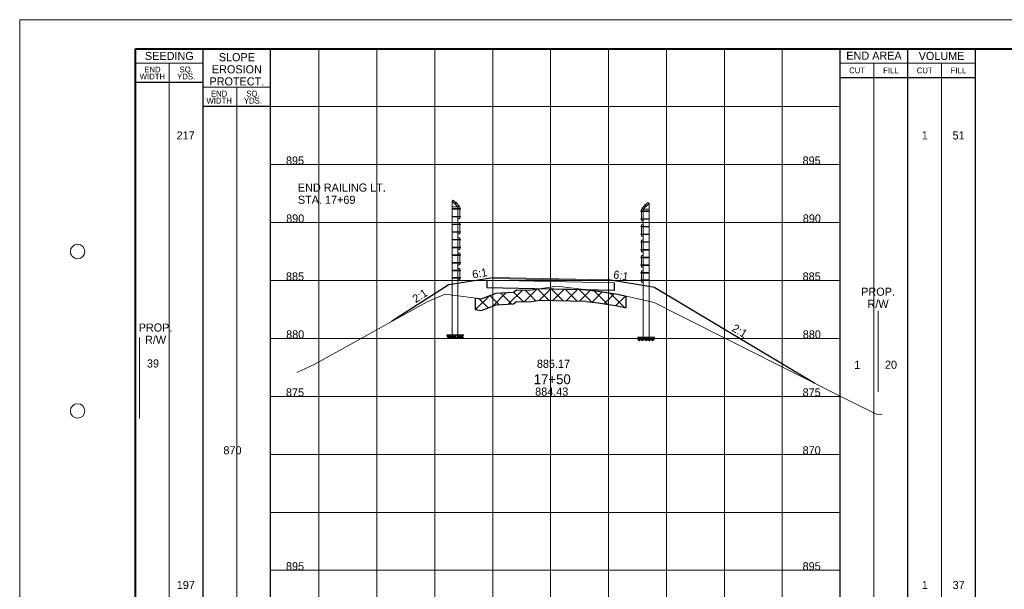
# Paper-space layout 'Layout1' of a CAD drawing. Header units: feet. Extents: x -1005 to 2379, y -670 to 6548.
# Tile 9 of 68: x -10 to 75, y 288 to 338. Entities that reach past the tile are written whole.
import ezdxf
from ezdxf.enums import TextEntityAlignment as Align

# ---------------------------------------------------------------- set-up
doc = ezdxf.new("R2010")
doc.units = ezdxf.units.FT
doc.header["$LTSCALE"] = 5
doc.header["$MEASUREMENT"] = 0
for name, pattern in [('DGN Style 2', [150.837143, 90.502286, -60.334857]), ('DGN Style 3', [211.172, 150.837143, -60.334857]), ('esmtshpr', [5.35, 1, -0.175, -0.175, 4]), ('fencepr', [1, 0.925, 0.075])]:
    doc.linetypes.add(name, pattern=pattern)
for name, color, linetype, lineweight in [('PV_P_Text', 7, 'Continuous', 13), ('RD_P_Cells', 7, 'Continuous', 0), ('RD_P_Fence', 230, 'fencepr', 13), ('RW_P_Esmt_SH', 193, 'esmtshpr', 40), ('SH_Border', 7, 'Continuous', 40), ('SH_Data', 7, 'Continuous', 0), ('SH_Major_Grid_Line', 254, 'Continuous', 13), ('SH_Text', 7, 'Continuous', 13), ('TX_P_20', 7, 'Continuous', 13), ('TX_P_5', 7, 'Continuous', 13), ('TX_X_5', 7, 'Continuous', 0), ('XS_P_Finished_Grade', 3, 'Continuous', 30), ('XS_P_Pavt_Surface', 251, 'Continuous', 13), ('XS_P_Subgrade', 4, 'Continuous', 30), ('XS_P_Undercut', 230, 'Continuous', 30), ('XS_X_Ground_Line', 3, 'DGN Style 2', 13)]:
    doc.layers.add(name, color=color, linetype=linetype, lineweight=lineweight)
doc.layers.add('SH_Cut_Line', color=7, linetype='DGN Style 3', lineweight=0, plot=False)
doc.layers.add('XS_P_Pavt_Layers', color=251, linetype='Continuous', lineweight=0, transparency=0.5)
doc.styles.add('Slanted-Normal LS 0.50', font='font31.shx', dxfattribs={"height": 0.14})
doc.styles.add('Slanted-Sub Title', font='font31.shx', dxfattribs={"height": 0.17})
doc.styles.add('Style-font30', font='font30.shx')
doc.styles.add('Style-font31', font='font31.shx')

# ---------------------------------------------------------------- blocks, each defined once
blk = doc.blocks.new('XS POINT_18')
at = {"layer": 'RW_P_Esmt_SH', "linetype": 'Continuous', "lineweight": 13}
blk.add_line((0, 3.5), (0, -3.5), dxfattribs=at)
blk = doc.blocks.new('XS POINT_19')
at = {"layer": 'RW_P_Esmt_SH', "linetype": 'Continuous', "lineweight": 13}
blk.add_line((0, 3.5), (0, -3.5), dxfattribs=at)
blk = doc.blocks.new('GPKLBL_50')
at = {"layer": 'TX_P_5', "linetype": 'Continuous', "insert": (-0.511, 0.978), "char_height": 0.7, "attachment_point": 1, "rotation": 350.53768, "line_spacing_factor": 0.6, "style": 'Style-font31'}
blk.add_mtext('6:1', dxfattribs=at)
blk = doc.blocks.new('GPKLBL_51')
at = {"layer": 'TX_P_5', "linetype": 'Continuous', "insert": (-2.598, 2.471), "char_height": 0.7, "attachment_point": 1, "rotation": 330.89347, "line_spacing_factor": 0.66, "style": 'Style-font31'}
blk.add_mtext('2:1', dxfattribs=at)
blk = doc.blocks.new('GPKLBL_52')
at = {"layer": 'TX_P_5', "linetype": 'Continuous', "extrusion": (0, 0, -1), "insert": (-0.462, 0.97), "char_height": 0.7, "attachment_point": 3, "text_direction": (-0.986394, 0.164399, 0), "line_spacing_factor": 0.6, "style": 'Style-font31'}
blk.add_mtext('6:1', dxfattribs=at)
blk = doc.blocks.new('GPKLBL_53')
at = {"layer": 'TX_P_5', "linetype": 'Continuous', "extrusion": (0, 0, -1), "insert": (-2.598, 2.471), "char_height": 0.7, "attachment_point": 3, "text_direction": (-0.873717, 0.486435, 0), "line_spacing_factor": 0.66, "style": 'Style-font31'}
blk.add_mtext('2:1', dxfattribs=at)
blk = doc.blocks.new('RCP')
at = {"layer": 'RD_P_Cells'}
for points, knots in [([(0.02, 0.09), (0.03, 0.1), (0.05, 0.11), (0.07, 0.11), (0.07, 0.12), (0.08, 0.1), (0.08, 0.09), (0.08, 0.08), (0.07, 0.07), (0.06, 0.06), (0.05, 0.05), (0.02, 0.04), (0.02, 0.05), (0.01, 0.06), (0.01, 0.07), (0.01, 0.08), (0.01, 0.08), (0.01, 0.08), (0.01, 0.09), (0.02, 0.09), (0.02, 0.09), (0.02, 0.09)], [0, 0, 0, 0, 0.258176, 0.258176, 0.258176, 0.385117, 0.385117, 0.385117, 0.555016, 0.555016, 0.555016, 0.785627, 0.785627, 0.785627, 0.908123, 0.908123, 0.908123, 0.969027, 0.969027, 0.969027, 1, 1, 1, 1]), ([(0.05, 0.33), (0.06, 0.33), (0.06, 0.34), (0.07, 0.34), (0.08, 0.35), (0.09, 0.35), (0.1, 0.35), (0.11, 0.35), (0.12, 0.35), (0.12, 0.34), (0.13, 0.33), (0.13, 0.33), (0.13, 0.32), (0.12, 0.31), (0.12, 0.3), (0.11, 0.29), (0.1, 0.28), (0.09, 0.28), (0.08, 0.28), (0.07, 0.28), (0.05, 0.27), (0.04, 0.28), (0.04, 0.29), (0.03, 0.29), (0.03, 0.3), (0.03, 0.31), (0.04, 0.32), (0.04, 0.32), (0.04, 0.32), (0.04, 0.33), (0.05, 0.33)], [0, 0, 0, 0, 0.107172, 0.107172, 0.107172, 0.224609, 0.224609, 0.224609, 0.311187, 0.311187, 0.311187, 0.390245, 0.390245, 0.390245, 0.521508, 0.521508, 0.521508, 0.650159, 0.650159, 0.650159, 0.785017, 0.785017, 0.785017, 0.874079, 0.874079, 0.874079, 0.953282, 0.953282, 0.953282, 1, 1, 1, 1]), ([(0.16, 0.26), (0.17, 0.26), (0.19, 0.27), (0.2, 0.27), (0.22, 0.27), (0.22, 0.25), (0.23, 0.23), (0.23, 0.22), (0.23, 0.2), (0.22, 0.19), (0.2, 0.18), (0.19, 0.17), (0.17, 0.17), (0.16, 0.16), (0.14, 0.16), (0.13, 0.17), (0.12, 0.17), (0.11, 0.18), (0.11, 0.18), (0.1, 0.2), (0.1, 0.22), (0.11, 0.23), (0.11, 0.24), (0.12, 0.24), (0.13, 0.25), (0.13, 0.25), (0.14, 0.26), (0.15, 0.26), (0.15, 0.26), (0.15, 0.26), (0.16, 0.26)], [0, 0, 0, 0, 0.126661, 0.126661, 0.126661, 0.253188, 0.253188, 0.253188, 0.368171, 0.368171, 0.368171, 0.509113, 0.509113, 0.509113, 0.63015, 0.63015, 0.63015, 0.70369, 0.70369, 0.70369, 0.826515, 0.826515, 0.826515, 0.907901, 0.907901, 0.907901, 0.976801, 0.976801, 0.976801, 1, 1, 1, 1]), ([(0.16, 0.11), (0.17, 0.11), (0.18, 0.11), (0.19, 0.12), (0.21, 0.12), (0.23, 0.12), (0.25, 0.1), (0.26, 0.09), (0.26, 0.07), (0.26, 0.06), (0.25, 0.05), (0.24, 0.03), (0.23, 0.02), (0.21, 0), (0.18, 0), (0.16, 0.01), (0.15, 0.02), (0.13, 0.03), (0.13, 0.05), (0.12, 0.06), (0.13, 0.07), (0.14, 0.08), (0.14, 0.09), (0.14, 0.09), (0.15, 0.1), (0.15, 0.1), (0.15, 0.1), (0.16, 0.11)], [0, 0, 0, 0, 0.098896, 0.098896, 0.098896, 0.24332, 0.24332, 0.24332, 0.355319, 0.355319, 0.355319, 0.496743, 0.496743, 0.496743, 0.673566, 0.673566, 0.673566, 0.816859, 0.816859, 0.816859, 0.906168, 0.906168, 0.906168, 0.969895, 0.969895, 0.969895, 1, 1, 1, 1]), ([(0.29, 0.35), (0.3, 0.35), (0.31, 0.36), (0.32, 0.36), (0.34, 0.36), (0.34, 0.33), (0.34, 0.32), (0.33, 0.31), (0.32, 0.3), (0.31, 0.3), (0.3, 0.29), (0.28, 0.29), (0.27, 0.3), (0.27, 0.31), (0.27, 0.32), (0.27, 0.33), (0.27, 0.33), (0.28, 0.34), (0.28, 0.34), (0.28, 0.35), (0.28, 0.35), (0.29, 0.35)], [0, 0, 0, 0, 0.188286, 0.188286, 0.188286, 0.356428, 0.356428, 0.356428, 0.541746, 0.541746, 0.541746, 0.732506, 0.732506, 0.732506, 0.852511, 0.852511, 0.852511, 0.937171, 0.937171, 0.937171, 1, 1, 1, 1]), ([(0.31, 0.2), (0.32, 0.21), (0.33, 0.21), (0.34, 0.22), (0.35, 0.22), (0.36, 0.2), (0.36, 0.18), (0.37, 0.17), (0.36, 0.16), (0.35, 0.14), (0.34, 0.13), (0.33, 0.13), (0.32, 0.12), (0.31, 0.12), (0.3, 0.12), (0.29, 0.13), (0.28, 0.14), (0.27, 0.15), (0.27, 0.16), (0.28, 0.17), (0.28, 0.19), (0.29, 0.19), (0.29, 0.2), (0.3, 0.2), (0.31, 0.2)], [0, 0, 0, 0, 0.135762, 0.135762, 0.135762, 0.276579, 0.276579, 0.276579, 0.425633, 0.425633, 0.425633, 0.565886, 0.565886, 0.565886, 0.678149, 0.678149, 0.678149, 0.814077, 0.814077, 0.814077, 0.922173, 0.922173, 0.922173, 1, 1, 1, 1])]:
    blk.add_open_spline(points, degree=3, knots=knots, dxfattribs=at)

psp = doc.layouts.get("Layout1")

# ---------------------------------------------------------------- hatches: boundary and pattern name
at = {"layer": 'XS_P_Undercut', "lineweight": 0}
h = psp.add_hatch(dxfattribs=at)
h.set_pattern_fill('CROSSHATCH', color=256, style=0, pattern_type=2)
h.set_pattern_definition([(45, (38.81425, 313.7066), (-0.589255, 0.589255), []), (315, (38.81425, 313.7066), (0.589255, 0.589255), [])])
h.paths.add_polyline_path([(34.731, 314.278), (33.97, 314.172), (32.885, 314.182), (32.624, 313.991), (31.132, 313.909), (29.846, 313.421), (29.332, 313.489), (29.332, 312.489), (29.846, 312.421), (31.132, 312.909), (32.624, 312.991), (32.885, 313.182), (33.97, 313.172), (34.731, 313.278), (38.901, 313.195), (39.935, 313.068), (41.609, 312.809), (42.332, 312.652), (42.332, 313.652), (41.609, 313.809), (39.935, 314.068), (38.901, 314.195)])

# ---------------------------------------------------------------- linework, layer by layer
at = {"layer": 'RD_P_Fence'}
for p, q in [((27.332, 321.846), (27.425, 321.939)), ((27.719, 321.703), (27.689, 321.732)), ((27.832, 321.346), (27.925, 321.439)), ((43.946, 321.503), (43.976, 321.532)), ((44.332, 321.646), (44.24, 321.739)), ((28.04, 321.16), (28.04, 321.202)), ((28.04, 320.49), (28.04, 320.532)), ((43.625, 320.96), (43.625, 321.002)), ((43.832, 321.146), (43.74, 321.239)), ((28.04, 319.83), (28.04, 319.872)), ((43.625, 320.29), (43.625, 320.332)), ((43.625, 319.63), (43.625, 319.672)), ((28.04, 319.16), (28.04, 319.202)), ((43.625, 318.96), (43.625, 319.002)), ((28.04, 318.5), (28.04, 318.542)), ((43.625, 318.3), (43.625, 318.342)), ((28.04, 317.83), (28.04, 317.872)), ((28.04, 317.17), (28.04, 317.212)), ((43.625, 317.63), (43.625, 317.672)), ((28.04, 316.5), (28.04, 316.542)), ((43.625, 316.97), (43.625, 317.012)), ((43.625, 316.3), (43.625, 316.342)), ((28.04, 315.84), (28.04, 315.882)), ((43.625, 315.64), (43.625, 315.682)), ((28.04, 315.212), (28.04, 315.254)), ((43.625, 315.012), (43.625, 315.054))]:
    psp.add_line(p, q, dxfattribs=at)
at = {"layer": 'RD_P_Fence', "linetype": 'Continuous'}
for p, q in [((27.332, 321.846), (27.332, 310.317)), ((27.332, 321.846), (27.832, 321.346)), ((27.332, 321.346), (27.832, 321.346)), ((27.425, 321.939), (27.925, 321.439)), ((27.547, 321.59), (27.689, 321.732)), ((27.576, 321.56), (27.719, 321.703)), ((27.646, 321.718), (27.661, 321.733)), ((27.719, 321.674), (27.661, 321.733)), ((27.705, 321.659), (27.719, 321.674)), ((27.832, 321.346), (27.832, 310.317)), ((27.832, 321.346), (27.999, 321.346)), ((27.999, 320.346), (27.999, 321.346)), ((44.24, 321.739), (43.74, 321.239)), ((44.332, 321.646), (43.832, 321.146)), ((43.946, 321.474), (44.004, 321.533)), ((44.089, 321.36), (43.946, 321.503)), ((43.96, 321.459), (43.946, 321.474)), ((44.118, 321.39), (43.976, 321.532)), ((44.019, 321.518), (44.004, 321.533)), ((44.332, 321.646), (44.332, 310.117)), ((27.332, 321.202), (28.04, 321.202)), ((27.332, 321.16), (28.04, 321.16)), ((27.332, 320.532), (28.04, 320.532)), ((27.332, 320.49), (28.04, 320.49)), ((27.999, 321.223), (28.02, 321.223)), ((27.999, 321.139), (28.02, 321.139)), ((27.999, 320.553), (28.02, 320.553)), ((27.999, 320.469), (28.02, 320.469)), ((28.02, 321.139), (28.02, 321.223)), ((28.02, 320.469), (28.02, 320.553)), ((44.332, 321.002), (43.625, 321.002)), ((44.332, 320.96), (43.625, 320.96)), ((43.666, 321.023), (43.645, 321.023)), ((43.645, 320.939), (43.645, 321.023)), ((43.666, 320.939), (43.645, 320.939)), ((43.832, 321.146), (43.666, 321.146)), ((43.666, 320.146), (43.666, 321.146)), ((43.832, 321.146), (43.832, 310.117)), ((44.332, 321.146), (43.832, 321.146)), ((27.332, 319.872), (28.04, 319.872)), ((27.332, 319.83), (28.04, 319.83)), ((27.832, 320.346), (27.999, 320.346)), ((27.832, 320.016), (27.999, 320.016)), ((27.999, 319.016), (27.999, 320.016)), ((27.999, 319.893), (28.02, 319.893)), ((27.999, 319.809), (28.02, 319.809)), ((28.02, 319.809), (28.02, 319.893)), ((44.332, 320.332), (43.625, 320.332)), ((44.332, 320.29), (43.625, 320.29)), ((44.332, 319.672), (43.625, 319.672)), ((44.332, 319.63), (43.625, 319.63)), ((43.666, 320.353), (43.645, 320.353)), ((43.645, 320.269), (43.645, 320.353)), ((43.666, 320.269), (43.645, 320.269)), ((43.666, 319.693), (43.645, 319.693)), ((43.645, 319.609), (43.645, 319.693)), ((43.666, 319.609), (43.645, 319.609)), ((43.832, 320.146), (43.666, 320.146)), ((43.832, 319.816), (43.666, 319.816)), ((43.666, 318.816), (43.666, 319.816)), ((27.332, 319.202), (28.04, 319.202)), ((27.332, 319.16), (28.04, 319.16)), ((27.832, 319.016), (27.999, 319.016)), ((27.999, 319.223), (28.02, 319.223)), ((27.999, 319.139), (28.02, 319.139)), ((28.02, 319.139), (28.02, 319.223)), ((44.332, 319.002), (43.625, 319.002)), ((44.332, 318.96), (43.625, 318.96)), ((43.666, 319.023), (43.645, 319.023)), ((43.645, 318.939), (43.645, 319.023)), ((43.666, 318.939), (43.645, 318.939)), ((43.832, 318.816), (43.666, 318.816)), ((27.332, 318.542), (28.04, 318.542)), ((27.332, 318.5), (28.04, 318.5)), ((27.832, 318.686), (27.999, 318.686)), ((27.999, 317.686), (27.999, 318.686)), ((27.999, 318.563), (28.02, 318.563)), ((27.999, 318.479), (28.02, 318.479)), ((28.02, 318.479), (28.02, 318.563)), ((44.332, 318.342), (43.625, 318.342)), ((44.332, 318.3), (43.625, 318.3)), ((43.666, 318.363), (43.645, 318.363)), ((43.645, 318.279), (43.645, 318.363)), ((43.666, 318.279), (43.645, 318.279)), ((43.832, 318.486), (43.666, 318.486)), ((43.666, 317.486), (43.666, 318.486)), ((27.332, 317.872), (28.04, 317.872)), ((27.332, 317.83), (28.04, 317.83)), ((27.332, 317.212), (28.04, 317.212)), ((27.332, 317.17), (28.04, 317.17)), ((27.832, 317.686), (27.999, 317.686)), ((27.832, 317.356), (27.999, 317.356)), ((27.999, 317.893), (28.02, 317.893)), ((27.999, 317.809), (28.02, 317.809)), ((27.999, 316.356), (27.999, 317.356)), ((27.999, 317.233), (28.02, 317.233)), ((27.999, 317.149), (28.02, 317.149)), ((28.02, 317.809), (28.02, 317.893)), ((28.02, 317.149), (28.02, 317.233)), ((44.332, 317.672), (43.625, 317.672)), ((44.332, 317.63), (43.625, 317.63)), ((43.666, 317.693), (43.645, 317.693)), ((43.645, 317.609), (43.645, 317.693)), ((43.666, 317.609), (43.645, 317.609)), ((43.832, 317.486), (43.666, 317.486)), ((43.832, 317.156), (43.666, 317.156)), ((43.666, 316.156), (43.666, 317.156)), ((27.332, 316.542), (28.04, 316.542)), ((27.332, 316.5), (28.04, 316.5)), ((27.832, 316.356), (27.999, 316.356)), ((27.999, 316.563), (28.02, 316.563)), ((27.999, 316.479), (28.02, 316.479)), ((28.02, 316.479), (28.02, 316.563)), ((44.332, 317.012), (43.625, 317.012)), ((44.332, 316.97), (43.625, 316.97)), ((44.332, 316.342), (43.625, 316.342)), ((44.332, 316.3), (43.625, 316.3)), ((43.666, 317.033), (43.645, 317.033)), ((43.645, 316.949), (43.645, 317.033)), ((43.666, 316.949), (43.645, 316.949)), ((43.666, 316.363), (43.645, 316.363)), ((43.645, 316.279), (43.645, 316.363)), ((43.666, 316.279), (43.645, 316.279)), ((27.332, 315.882), (28.04, 315.882)), ((27.332, 315.84), (28.04, 315.84)), ((27.832, 316.026), (27.999, 316.026)), ((27.999, 315.068), (27.999, 316.026)), ((27.999, 315.903), (28.02, 315.903)), ((27.999, 315.819), (28.02, 315.819)), ((28.02, 315.819), (28.02, 315.903)), ((44.332, 315.682), (43.625, 315.682)), ((44.332, 315.64), (43.625, 315.64)), ((43.666, 315.703), (43.645, 315.703)), ((43.645, 315.619), (43.645, 315.703)), ((43.666, 315.619), (43.645, 315.619)), ((43.832, 316.156), (43.666, 316.156)), ((43.832, 315.826), (43.666, 315.826)), ((43.666, 314.868), (43.666, 315.826)), ((27.332, 315.254), (28.04, 315.254)), ((27.332, 315.212), (28.04, 315.212)), ((27.832, 315.068), (27.999, 315.068)), ((27.999, 315.275), (28.02, 315.275)), ((27.999, 315.191), (28.02, 315.191)), ((28.02, 315.191), (28.02, 315.275)), ((44.332, 315.054), (43.625, 315.054)), ((44.332, 315.012), (43.625, 315.012)), ((43.666, 315.075), (43.645, 315.075)), ((43.645, 314.991), (43.645, 315.075)), ((43.666, 314.991), (43.645, 314.991)), ((43.832, 314.868), (43.666, 314.868)), ((27.332, 310.317), (27.832, 310.317)), ((44.332, 310.117), (43.832, 310.117))]:
    psp.add_line(p, q, dxfattribs=at)
at = {"layer": 'RD_P_Fence', "ltscale": 1.166667}
for centre in [(27.347, 321.181), (27.347, 320.511), (27.347, 319.851), (27.347, 319.181), (27.347, 318.521), (27.347, 317.851), (27.347, 317.191), (27.347, 316.521), (27.347, 315.861), (27.347, 315.233)]:
    psp.add_arc(centre, 0.03, 119.86589, 240.13411, dxfattribs=at)
at = {"layer": 'RD_P_Fence', "ltscale": 1.166667, "extrusion": (0, 0, -1)}
for centre in [(-44.318, 320.981), (-44.318, 320.311), (-44.318, 319.651), (-44.318, 318.981), (-44.318, 318.321), (-44.318, 317.651), (-44.318, 316.991), (-44.318, 316.321), (-44.318, 315.661), (-44.318, 315.033)]:
    psp.add_arc(centre, 0.03, 119.86589, 240.13411, dxfattribs=at)
at = {"layer": 'SH_Border', "color": 7, "linetype": 'Continuous', "lineweight": 40, "flags": 128}
psp.add_lwpolyline([(0, 335), (157.5, 335), (157.5, 230), (0, 230), (0, 335)], close=True, dxfattribs=at)
at = {"layer": 'SH_Border', "color": 7, "linetype": 'Continuous', "lineweight": 0}
for centre in [(-5, 317.5), (-5, 303.75)]:
    psp.add_circle(centre, 0.625, dxfattribs=at)
at = {"layer": 'SH_Cut_Line', "color": 7, "linetype": 'DGN Style 3', "lineweight": 0, "flags": 128}
psp.add_lwpolyline([(-10, 227.5), (160, 227.5), (160, 337.5), (-10, 337.5), (-10, 227.5)], close=True, dxfattribs=at)
at = {"layer": 'SH_Data', "color": 7, "linetype": 'Continuous', "lineweight": 30}
for p, q in [((5.832, 230), (5.832, 335)), ((11.665, 230), (11.665, 335)), ((60.832, 230), (60.832, 335)), ((66.667, 230), (66.667, 335)), ((72.5, 230), (72.5, 335)), ((60.832, 332.5), (72.5, 332.5)), ((5.832, 332.083), (0, 332.083)), ((11.665, 330), (5.832, 330))]:
    psp.add_line(p, q, dxfattribs=at)
at = {"layer": 'SH_Data', "color": 7, "linetype": 'Continuous', "lineweight": 0}
for p, q in [((5.832, 333.75), (0, 333.75)), ((60.832, 333.75), (72.5, 333.75)), ((11.665, 331.667), (5.832, 331.667))]:
    psp.add_line(p, q, dxfattribs=at)
at = {"layer": 'SH_Data', "color": 7, "linetype": 'Continuous', "lineweight": 13}
for p, q in [((2.916, 230), (2.916, 333.75)), ((63.75, 230), (63.75, 333.75)), ((69.583, 230), (69.583, 333.75)), ((8.749, 230), (8.749, 331.667))]:
    psp.add_line(p, q, dxfattribs=at)
at = {"layer": 'SH_Major_Grid_Line', "color": 254, "linetype": 'Continuous', "lineweight": 13}
for p, q in [((15.832, 230), (15.832, 335)), ((20.832, 230), (20.832, 335)), ((25.832, 230), (25.832, 335)), ((30.832, 230), (30.832, 335)), ((35.833, 230), (35.833, 335)), ((40.832, 230), (40.832, 335)), ((45.833, 230), (45.833, 335)), ((50.833, 230), (50.833, 335)), ((55.833, 230), (55.833, 335)), ((11.665, 330), (60.832, 330)), ((11.665, 325), (60.832, 325)), ((11.665, 320), (60.832, 320)), ((11.665, 315), (60.832, 315)), ((11.665, 310), (60.832, 310)), ((11.665, 305), (60.832, 305)), ((11.665, 300), (60.832, 300)), ((11.665, 295), (60.832, 295)), ((11.665, 290), (60.832, 290))]:
    psp.add_line(p, q, dxfattribs=at)
at = {"layer": 'XS_P_Finished_Grade'}
for p, q in [((27.078, 314.647), (22.111, 311.464)), ((27.078, 314.647), (30.832, 315.273)), ((44.832, 314.406), (40.832, 315.073)), ((44.832, 314.406), (58.63, 306.132))]:
    psp.add_line(p, q, dxfattribs=at)
at = {"layer": 'XS_P_Pavt_Layers', "color": 2, "lineweight": 13}
for p, q in [((41.332, 314.813), (30.332, 315.033)), ((40.832, 314.969), (30.832, 315.169))]:
    psp.add_line(p, q, dxfattribs=at)
at = {"layer": 'XS_P_Pavt_Surface', "color": 193}
for p, q in [((30.832, 315.273), (30.832, 315.023)), ((40.832, 315.073), (30.832, 315.273)), ((40.832, 315.073), (40.832, 314.823))]:
    psp.add_line(p, q, dxfattribs=at)
at = {"layer": 'XS_P_Subgrade'}
for p, q in [((30.332, 315.033), (30.332, 314.366)), ((41.332, 314.813), (41.332, 314.146)), ((41.332, 314.146), (30.332, 314.366))]:
    psp.add_line(p, q, dxfattribs=at)
at = {"layer": 'XS_P_Subgrade', "lineweight": 13}
for p, q in [((27.332, 310.317), (26.84, 310.317)), ((27.832, 310.317), (28.34, 310.317)), ((43.832, 310.117), (43.325, 310.117)), ((44.332, 310.117), (44.825, 310.117))]:
    psp.add_line(p, q, dxfattribs=at)
at = {"layer": 'XS_P_Undercut', "lineweight": 30}
for p, q in [((38.901, 314.195), (34.731, 314.278)), ((42.332, 313.652), (42.332, 312.652)), ((29.332, 313.489), (29.332, 312.489)), ((38.901, 313.195), (34.731, 313.278))]:
    psp.add_line(p, q, dxfattribs=at)
at = {"layer": 'XS_P_Undercut', "flags": 128}
for points in [[(29.332, 313.489), (29.846, 313.421), (31.132, 313.909), (32.624, 313.991), (32.885, 314.182), (33.97, 314.172), (34.731, 314.278)], [(38.901, 314.195), (39.935, 314.068), (41.609, 313.809), (42.332, 313.652)], [(29.332, 312.489), (29.846, 312.421), (31.132, 312.909), (32.624, 312.991), (32.885, 313.182), (33.97, 313.172), (34.731, 313.278)], [(38.901, 313.195), (39.935, 313.068), (41.609, 312.809), (42.332, 312.652)]]:
    psp.add_lwpolyline(points, dxfattribs=at)
at = {"layer": 'XS_P_Undercut', "lineweight": 0, "flags": 128}
psp.add_lwpolyline([(34.731, 314.278), (33.97, 314.172), (32.885, 314.182), (32.624, 313.991), (31.132, 313.909), (29.846, 313.421), (29.332, 313.489), (29.332, 312.489), (29.846, 312.421), (31.132, 312.909), (32.624, 312.991), (32.885, 313.182), (33.97, 313.172), (34.731, 313.278), (38.901, 313.195), (39.935, 313.068), (41.609, 312.809), (42.332, 312.652), (42.332, 313.652), (41.609, 313.809), (39.935, 314.068), (38.901, 314.195), (34.731, 314.278)], close=True, dxfattribs=at)
at = {"layer": 'XS_X_Ground_Line', "flags": 128}
psp.add_lwpolyline([(13.934, 307.051), (15.435, 307.764), (25.163, 313.155), (26.74, 313.832), (29.846, 313.421), (31.132, 313.909), (32.624, 313.991), (32.885, 314.182), (33.97, 314.172), (35.833, 314.433), (36.356, 314.506), (39.935, 314.068), (41.609, 313.809), (44.786, 313.117), (46.936, 312.013), (61.816, 304.529), (63.968, 303.47), (64.467, 303.431)], dxfattribs=at)

# ---------------------------------------------------------------- block references
at = {"layer": 'RD_P_Cells', "extrusion": (0, 0, -1), "xscale": 0.75, "yscale": 0.75, "zscale": 0.75}
for p in [(-27.17, 310.004), (-27.445, 310.004), (-27.712, 310.004), (-28.029, 310.004), (-28.31, 310.004)]:
    psp.add_blockref('RCP', p, dxfattribs=at)
at = {"layer": 'RD_P_Cells', "xscale": 0.75, "yscale": 0.75, "zscale": 0.75}
for p in [(43.355, 309.804), (43.636, 309.804), (43.953, 309.804), (44.22, 309.804), (44.495, 309.804)]:
    psp.add_blockref('RCP', p, dxfattribs=at)
at = {"layer": 'RW_P_Esmt_SH', "linetype": 'Continuous', "lineweight": 13}
for name, p in [('XS POINT_19', (64.102, 308.885)), ('XS POINT_18', (0.342, 306.589))]:
    psp.add_blockref(name, p, dxfattribs=at)
at = {"layer": 'TX_P_5', "linetype": 'Continuous', "extrusion": (0, 0, -1)}
psp.add_blockref('GPKLBL_52', (-29.832, 315.106), dxfattribs=at)
at = {"layer": 'TX_P_5', "linetype": 'Continuous'}
psp.add_blockref('GPKLBL_50', (41.832, 314.906), dxfattribs=at)
at = {"layer": 'TX_P_5', "linetype": 'Continuous', "extrusion": (0, 0, -1), "rotation": 356.4479584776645}
psp.add_blockref('GPKLBL_53', (-22.463, 311.702), dxfattribs=at)
at = {"layer": 'TX_P_5', "linetype": 'Continuous', "rotation": 358.1534689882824}
psp.add_blockref('GPKLBL_51', (54.295, 308.732), dxfattribs=at)

# ---------------------------------------------------------------- texts
at = {"layer": 'PV_P_Text', "style": 'Slanted-Normal LS 0.50'}
psp.add_text(' 885.17', height=0.7, dxfattribs=at).set_placement((35.95, 307.466), align=Align.CENTER)
at = {"layer": 'RW_P_Esmt_SH', "linetype": 'Continuous', "lineweight": 13, "char_height": 0.7, "attachment_point": 2, "line_spacing_factor": 0.9, "style": 'Style-font31'}
for insert in [(64.102, 314.385), (1.729, 311.29)]:
    psp.add_mtext('PROP.\\PR/W', dxfattribs=dict(at, insert=insert))
at = {"layer": 'SH_Data', "color": 7, "linetype": 'Continuous', "lineweight": 13, "style": 'Style-font30'}
for s, p in [('SEEDING', (2.918, 334.375)), ('END AREA', (63.75, 334.397)), ('VOLUME', (69.586, 334.375))]:
    psp.add_text(s, height=0.7, dxfattribs=at).set_placement(p, align=Align.MIDDLE_CENTER)
at = {"layer": 'SH_Data', "color": 7, "linetype": 'Continuous', "lineweight": 0, "style": 'Style-font30'}
for s, p in [('CUT', (62.293, 333.125)), ('FILL', (65.209, 333.125)), ('CUT', (68.127, 333.125)), ('FILL', (71.042, 333.125))]:
    psp.add_text(s, height=0.5, dxfattribs=at).set_placement(p, align=Align.MIDDLE_CENTER)
at = {"layer": 'SH_Data', "color": 7, "linetype": 'Continuous', "lineweight": 13, "insert": (8.749, 333.217), "char_height": 0.7, "attachment_point": 5, "line_spacing_factor": 0.892896, "style": 'Style-font30'}
psp.add_mtext('SLOPE\\PEROSION\\PPROTECT.', dxfattribs=at)
at = {"layer": 'SH_Data', "color": 7, "linetype": 'Continuous', "lineweight": 0, "char_height": 0.7, "attachment_point": 5, "line_spacing_factor": 0.728571, "style": 'Style-font30'}
for s, insert in [('\\H0.714286x;END\\PWIDTH', (1.458, 332.9)), ('\\H0.714286x;SQ.\\PYDS.', (4.374, 332.9)), ('\\H0.714286x;END\\PWIDTH', (7.22, 330.817)), ('\\H0.714286x;SQ.\\PYDS.', (10.136, 330.817))]:
    psp.add_mtext(s, dxfattribs=dict(at, insert=insert))
at = {"layer": 'SH_Text', "style": 'Style-font31'}
for s, p in [('895', (13.768, 325)), ('895', (58.369, 325)), ('890', (13.785, 320)), ('890', (58.386, 320)), ('885', (13.768, 315)), ('885', (58.369, 315)), ('880', (13.785, 310)), ('880', (58.386, 310)), ('875', (13.768, 305)), ('875', (58.369, 305)), ('870', (8.369, 300)), ('870', (58.369, 300)), ('895', (13.768, 290)), ('895', (58.369, 290))]:
    psp.add_text(s, height=0.7, dxfattribs=at).set_placement(p, align=Align.CENTER)
at = {"layer": 'SH_Text', "insert": (14.015, 323.367), "char_height": 0.7, "attachment_point": 1, "line_spacing_factor": 0.9, "style": 'Slanted-Sub Title'}
psp.add_mtext('END RAILING LT.\\PSTA. 17+69', dxfattribs=at)
at = {"layer": 'TX_P_20', "style": 'Slanted-Normal LS 0.50'}
for s, p in [('217', (4.325, 327.517)), ('1', (68.137, 327.517)), ('51', (71.053, 327.517)), ('39', (1.505, 307.845)), ('197', (4.344, 288.733)), ('1', (68.137, 288.733)), ('37', (71.061, 288.733))]:
    psp.add_text(s, height=0.7, dxfattribs=at).set_placement(p, align=Align.MIDDLE_CENTER)
at = {"layer": 'TX_P_20', "char_height": 0.7, "attachment_point": 5, "line_spacing_factor": 0.6, "style": 'Slanted-Normal LS 0.50'}
for s, insert in [('1', (62.304, 307.728)), ('20', (65.216, 307.728))]:
    psp.add_mtext(s, dxfattribs=dict(at, insert=insert))
at = {"layer": 'TX_P_5', "insert": (35.974, 306.475), "char_height": 0.85, "attachment_point": 5, "line_spacing_factor": 0.6, "style": 'Slanted-Sub Title'}
psp.add_mtext('17+50', dxfattribs=at)
at = {"layer": 'TX_X_5', "linetype": 'Continuous', "style": 'Style-font31'}
psp.add_text('884.43', height=0.7, dxfattribs=at).set_placement((35.93, 305.766), align=Align.TOP_CENTER)

doc.saveas('drawing.dxf')
